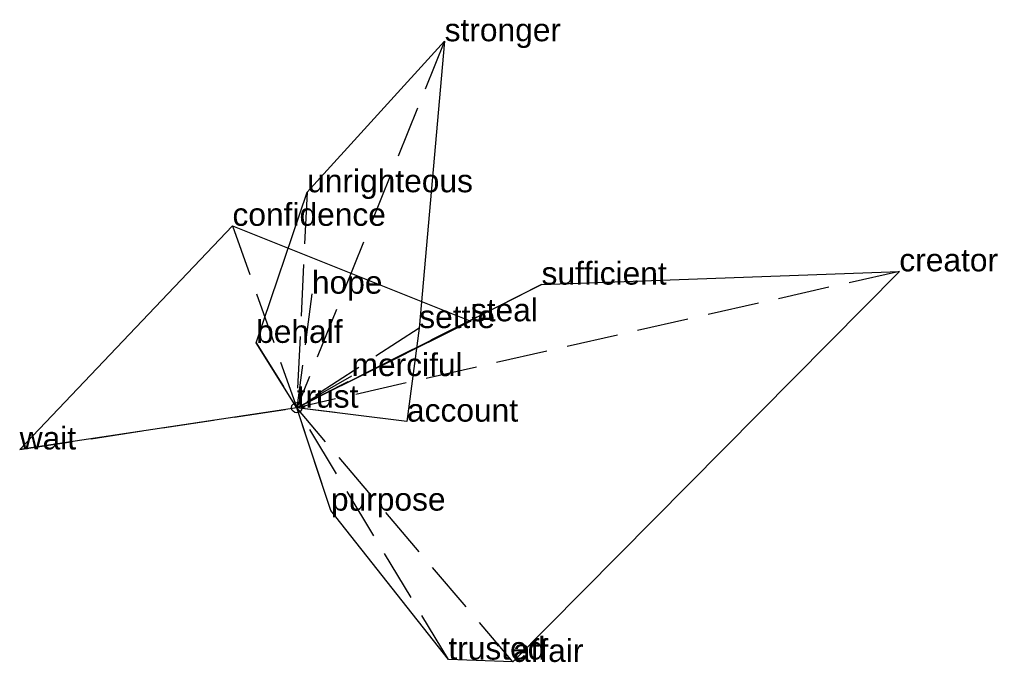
# Model space of a CAD drawing. Extents: x -1.34 to 3.43, y -1.23 to 1.88.
import ezdxf

# ---------------------------------------------------------------- set-up
doc = ezdxf.new("R2010")
doc.units = 0
doc.linetypes.add('DASHED2', pattern=[0.3, 0.25, -0.05])
for name, color, linetype in [('TEXT_nt', 1, 'CONTINUOUS'), ('TEXT_ot', 1, 'CONTINUOUS'), ('TEXT_q', 1, 'CONTINUOUS')]:
    doc.layers.add(name, color=color, linetype=linetype)
doc.styles.get("Standard").update_dxf_attribs({"font": 'arial.ttf'})

# ---------------------------------------------------------------- blocks, each defined once
blk = doc.blocks.new('ot')
at = {"layer": 'LINES_ot', "linetype": 'DASHED2'}
for p in [(-0.3112, 0.8806), (0.0738, 0.552), (0.8435, 0.4181), (0.2656, 0.1531), (-1.3419, -0.2024), (0, 0)]:
    blk.add_line(p, (0, 0), dxfattribs=at)
at = {"layer": 'ORIGIN_ot'}
blk.add_circle((0, 0), 0.025, dxfattribs=at)
at = {"layer": 'TEXT_ot'}
for s, p in [('confidence', (-0.3112, 0.8806)), ('hope', (0.0738, 0.552)), ('steal', (0.8435, 0.4181)), ('merciful', (0.2656, 0.1531)), ('trust', (0, 0)), ('wait', (-1.3419, -0.2024))]:
    blk.add_text(s, height=0.11, dxfattribs=at).set_placement(p)
blk = doc.blocks.new('nt')
at = {"layer": 'LINES_nt', "linetype": 'DASHED2'}
for p in [(0.7166, 1.7743), (0.0506, 1.0432), (0.5936, 0.3856), (-0.1967, 0.3137), (0, 0), (0.5341, -0.0676)]:
    blk.add_line(p, (0, 0), dxfattribs=at)
at = {"layer": 'ORIGIN_nt'}
blk.add_circle((0, 0), 0.025, dxfattribs=at)
at = {"layer": 'TEXT_nt'}
for s, p in [('stronger', (0.7166, 1.7743)), ('unrighteous', (0.0506, 1.0432)), ('settle', (0.5936, 0.3856)), ('behalf', (-0.1967, 0.3137)), ('trust', (0, 0)), ('account', (0.5341, -0.0676))]:
    blk.add_text(s, height=0.11, dxfattribs=at).set_placement(p)
blk = doc.blocks.new('q')
at = {"layer": 'LINES_q', "linetype": 'DASHED2'}
for p in [(2.9191, 0.6601), (1.1859, 0.5958), (0, 0), (0.1658, -0.4986), (0.7346, -1.2198), (1.0471, -1.2311)]:
    blk.add_line(p, (0, 0), dxfattribs=at)
at = {"layer": 'ORIGIN_q'}
blk.add_circle((0, 0), 0.025, dxfattribs=at)
at = {"layer": 'TEXT_q'}
for s, p in [('creator', (2.9191, 0.6601)), ('sufficient', (1.1859, 0.5958)), ('trust', (0, 0)), ('purpose', (0.1658, -0.4986)), ('trusted', (0.7346, -1.2198)), ('affair', (1.0471, -1.2311))]:
    blk.add_text(s, height=0.11, dxfattribs=at).set_placement(p)

msp = doc.modelspace()

# ---------------------------------------------------------------- linework, layer by layer
at = {"layer": 'OUTLINE_nt', "linetype": 'CONTINUOUS'}
msp.add_polyline3d([(0.5341, -0.0676, 0), (0, 0, 0), (-0.1967, 0.3137, 0), (0.0506, 1.0432, 0), (0.7166, 1.7743, 0), (0.5936, 0.3856, 0), (0.5341, -0.0676, 0)], close=True, dxfattribs=at)
at = {"layer": 'OUTLINE_ot', "linetype": 'CONTINUOUS'}
msp.add_polyline3d([(-1.3419, -0.2024, 0), (-0.3112, 0.8806, 0), (0.8435, 0.4181, 0), (0, 0, 0), (-1.3419, -0.2024, 0)], close=True, dxfattribs=at)
at = {"layer": 'OUTLINE_q', "linetype": 'CONTINUOUS'}
msp.add_polyline3d([(1.0471, -1.2311, 0), (0.7346, -1.2198, 0), (0.1658, -0.4986, 0), (0, 0, 0), (1.1859, 0.5958, 0), (2.9191, 0.6601, 0), (1.0471, -1.2311, 0)], close=True, dxfattribs=at)

# ---------------------------------------------------------------- block references
for name in ['nt', 'ot', 'q']:
    msp.add_blockref(name, (0, 0))

doc.saveas('drawing.dxf')
